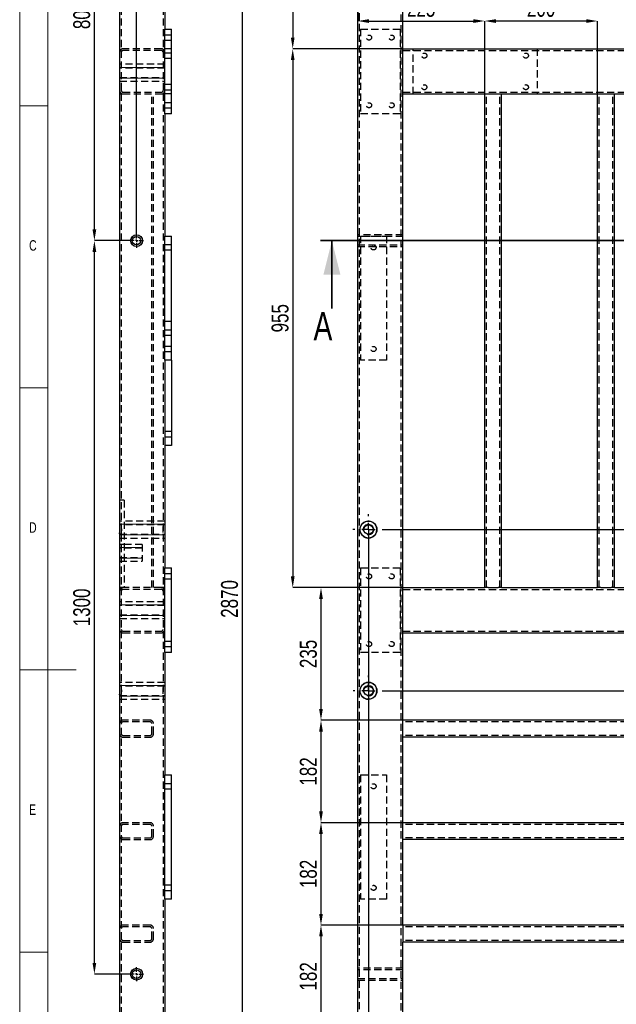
# Model space of a CAD drawing. Header units: millimetres. Extents: x 5 to 589, y 5 to 415.
# Tile 3 of 18: x 5 to 111, y 151 to 325. Entities that reach past the tile are written whole.
import ezdxf

# ---------------------------------------------------------------- set-up
doc = ezdxf.new("R2010")
doc.units = ezdxf.units.MM
doc.header["$PDSIZE"] = -1
doc.linetypes.add('CENTERX2', pattern=[20.32, 12.7, -2.54, 2.54, -2.54])
doc.linetypes.add('HIDDEN', pattern=[1.905, 1.27, -0.635])
for name, color, linetype in [('COTES', 1, 'Continuous'), ('NOTES', 6, 'Continuous'), ('TRAIT-FINS', 9, 'Continuous'), ('TRAIT-MIXTES', 3, 'CENTERX2'), ('TRAIT-TIRET', 2, 'HIDDEN')]:
    doc.layers.add(name, color=color, linetype=linetype)
doc.layers.add('TRAIT-FORT', color=4, linetype='Continuous', lineweight=25)
doc.styles.add('SLDTEXTSTYLE0', font='TXT', dxfattribs={"width": 0.75})
doc.dimstyles.new('SLDDIMSTYLE1', dxfattribs={"dimtxt": 3, "dimasz": 2, "dimexe": 0, "dimexo": 0.0625, "dimgap": 0.75, "dimtad": 0, "dimtih": 1, "dimtoh": 1, "dimdec": 0, "dimlfac": 10, "dimrnd": 1e-09, "dimzin": 12, "dimdsep": 46, "dimtxsty": 'SLDTEXTSTYLE0', "dimsah": 1, "dimcen": 0.09, "dimadec": 0, "dimazin": 3, "dimtfac": 1, "dimtdec": 0, "dimtofl": 0, "dimtmove": 0, "dimatfit": 3, "dimfxl": 1, "dimfrac": 2, "dimtolj": 1, "dimtzin": 12, "dimarcsym": 0})
doc.dimstyles.new('SLDDIMSTYLE2', dxfattribs={"dimtxt": 3, "dimasz": 2, "dimexe": 0, "dimexo": 0.0625, "dimgap": 0.75, "dimtad": 1, "dimdec": 0, "dimlfac": 10, "dimrnd": 1e-09, "dimzin": 12, "dimdsep": 46, "dimtxsty": 'SLDTEXTSTYLE0', "dimsah": 1, "dimcen": 0.09, "dimadec": 0, "dimazin": 3, "dimtfac": 1, "dimtdec": 0, "dimtofl": 0, "dimtmove": 0, "dimatfit": 3, "dimfxl": 1, "dimfrac": 2, "dimtolj": 1, "dimtzin": 12, "dimarcsym": 0})
doc.dimstyles.new('SLDDIMSTYLE3', dxfattribs={"dimtxt": 3, "dimasz": 2, "dimexe": 0, "dimexo": 0.0625, "dimgap": 0.75, "dimtad": 1, "dimdec": 0, "dimlfac": 10, "dimrnd": 1e-09, "dimzin": 12, "dimdsep": 46, "dimtxsty": 'SLDTEXTSTYLE0', "dimsah": 1, "dimcen": 0.09, "dimadec": 0, "dimazin": 3, "dimtfac": 1, "dimtdec": 0, "dimtmove": 0, "dimatfit": 0, "dimfxl": 1, "dimfrac": 2, "dimtolj": 1, "dimtzin": 12, "dimarcsym": 0})

# ---------------------------------------------------------------- blocks, each defined once
blk = doc.blocks.new('_D_2')
at = {"layer": 'COTES', "color": 0, "lineweight": -2, "transparency": 16777216}
for p, q in [((69.63, 234.88), (189.01, 234.88)), ((189.01, 234.88), (193.01, 234.84)), ((193.01, 234.84), (197.01, 234.84))]:
    blk.add_line(p, q, dxfattribs=at)
at = {"layer": 'Defpoints', "color": 0, "transparency": 16777216}
for p in [(187.41, 366.09), (69.57, 234.88), (197.01, 234.84)]:
    blk.add_point(p, dxfattribs=at)
at = {"layer": 'COTES', "color": 0, "transparency": 16777216, "insert": (201.13, 234.84), "char_height": 3, "attachment_point": 5, "style": 'SLDTEXTSTYLE0'}
blk.add_mtext('\\A1;1312', dxfattribs=at)
blk = doc.blocks.new('_D_5')
at = {"layer": 'COTES', "color": 0, "lineweight": -2, "transparency": 16777216}
blk.add_line((69.58, 206.31), (197.01, 206.31), dxfattribs=at)
at = {"layer": 'Defpoints', "color": 0, "transparency": 16777216}
for p in [(187.41, 366.09), (69.52, 206.31), (197.01, 206.31)]:
    blk.add_point(p, dxfattribs=at)
at = {"layer": 'COTES', "color": 0, "transparency": 16777216, "insert": (201.51, 206.31), "char_height": 3, "attachment_point": 5, "style": 'SLDTEXTSTYLE0'}
blk.add_mtext('\\A1;1598', dxfattribs=at)
blk = doc.blocks.new('_D_8')
at = {"layer": 'COTES', "color": 0, "lineweight": -2, "transparency": 16777216}
for p, q in [((66.82, 234.82), (66.82, 76.59)), ((66.82, 76.59), (76.23, 72.59)), ((76.23, 72.59), (76.23, 68.59))]:
    blk.add_line(p, q, dxfattribs=at)
at = {"layer": 'Defpoints', "color": 0, "transparency": 16777216}
for p in [(66.82, 234.88), (64.91, 79.09), (76.23, 68.59)]:
    blk.add_point(p, dxfattribs=at)
at = {"layer": 'COTES', "color": 0, "transparency": 16777216, "insert": (76.23, 66.34), "char_height": 3, "attachment_point": 5, "rotation": 90, "style": 'SLDTEXTSTYLE0'}
blk.add_mtext('\\A1;19', dxfattribs=at)
blk = doc.blocks.new('_D_9')
at = {"layer": 'COTES', "color": 0, "lineweight": -2, "transparency": 16777216}
blk.add_line((114.02, 312.83), (114.02, 68.59), dxfattribs=at)
at = {"layer": 'Defpoints', "color": 0, "transparency": 16777216}
for p in [(114.02, 312.9), (64.91, 79.09), (114.02, 68.59)]:
    blk.add_point(p, dxfattribs=at)
at = {"layer": 'COTES', "color": 0, "transparency": 16777216, "insert": (114.02, 65.22), "char_height": 3, "attachment_point": 5, "rotation": 90, "style": 'SLDTEXTSTYLE0'}
blk.add_mtext('\\A1;491', dxfattribs=at)
blk = doc.blocks.new('_D_10')
at = {"layer": 'COTES', "color": 0, "lineweight": -2, "transparency": 16777216}
blk.add_line((142.69, 315.78), (142.69, 68.59), dxfattribs=at)
at = {"layer": 'Defpoints', "color": 0, "transparency": 16777216}
for p in [(142.69, 315.85), (64.91, 79.09), (142.69, 68.59)]:
    blk.add_point(p, dxfattribs=at)
at = {"layer": 'COTES', "color": 0, "transparency": 16777216, "insert": (142.69, 64.84), "char_height": 3, "attachment_point": 5, "rotation": 90, "style": 'SLDTEXTSTYLE0'}
blk.add_mtext('\\A1;778', dxfattribs=at)
blk = doc.blocks.new('_D_14')
at = {"layer": 'COTES', "color": 0, "lineweight": -2, "transparency": 16777216}
for p, q in [((64.84, 366.09), (53.39, 366.09)), ((53.39, 364.09), (53.39, 322.09)), ((72.84, 320.09), (53.39, 320.09))]:
    blk.add_line(p, q, dxfattribs=at)
at = {"layer": 'COTES', "color": 0, "transparency": 16777216}
for points in [[(53.06, 364.09), (53.72, 364.09), (53.39, 366.09)], [(53.06, 322.09), (53.72, 322.09), (53.39, 320.09)]]:
    blk.add_solid(points, dxfattribs=at)
at = {"layer": 'Defpoints', "color": 0, "transparency": 16777216}
for p in [(64.91, 366.09), (53.39, 320.09), (72.91, 320.09)]:
    blk.add_point(p, dxfattribs=at)
at = {"layer": 'COTES', "color": 0, "transparency": 16777216, "insert": (49.64, 343.09), "char_height": 3, "attachment_point": 2, "rotation": 90, "style": 'SLDTEXTSTYLE0'}
blk.add_mtext('\\A1;460', dxfattribs=at)
blk = doc.blocks.new('_D_16')
at = {"layer": 'COTES', "color": 0, "lineweight": -2, "transparency": 16777216}
for p, q in [((72.84, 320.09), (53.39, 320.09)), ((53.39, 318.09), (53.39, 226.59)), ((72.84, 224.59), (53.39, 224.59))]:
    blk.add_line(p, q, dxfattribs=at)
at = {"layer": 'COTES', "color": 0, "transparency": 16777216}
for points in [[(53.06, 318.09), (53.72, 318.09), (53.39, 320.09)], [(53.06, 226.59), (53.72, 226.59), (53.39, 224.59)]]:
    blk.add_solid(points, dxfattribs=at)
at = {"layer": 'Defpoints', "color": 0, "transparency": 16777216}
for p in [(72.91, 320.09), (53.39, 224.59), (72.91, 224.59)]:
    blk.add_point(p, dxfattribs=at)
at = {"layer": 'COTES', "color": 0, "transparency": 16777216, "insert": (49.64, 272.34), "char_height": 3, "attachment_point": 2, "rotation": 90, "style": 'SLDTEXTSTYLE0'}
blk.add_mtext('\\A1;955', dxfattribs=at)
blk = doc.blocks.new('_D_17')
at = {"layer": 'COTES', "color": 0, "lineweight": -2, "transparency": 16777216}
for p, q in [((72.84, 224.59), (58.4, 224.59)), ((58.4, 222.59), (58.4, 203.09)), ((72.84, 201.09), (58.4, 201.09))]:
    blk.add_line(p, q, dxfattribs=at)
at = {"layer": 'COTES', "color": 0, "transparency": 16777216}
for points in [[(58.07, 222.59), (58.73, 222.59), (58.4, 224.59)], [(58.07, 203.09), (58.73, 203.09), (58.4, 201.09)]]:
    blk.add_solid(points, dxfattribs=at)
at = {"layer": 'Defpoints', "color": 0, "transparency": 16777216}
for p in [(72.91, 224.59), (58.4, 201.09), (72.91, 201.09)]:
    blk.add_point(p, dxfattribs=at)
at = {"layer": 'COTES', "color": 0, "transparency": 16777216, "insert": (54.65, 212.84), "char_height": 3, "attachment_point": 2, "rotation": 90, "style": 'SLDTEXTSTYLE0'}
blk.add_mtext('\\A1;235', dxfattribs=at)
blk = doc.blocks.new('_D_18')
at = {"layer": 'COTES', "color": 0, "lineweight": -2, "transparency": 16777216}
for p, q in [((72.84, 201.09), (58.4, 201.09)), ((58.4, 199.09), (58.4, 184.93)), ((72.84, 182.93), (58.4, 182.93))]:
    blk.add_line(p, q, dxfattribs=at)
at = {"layer": 'COTES', "color": 0, "transparency": 16777216}
for points in [[(58.07, 199.09), (58.73, 199.09), (58.4, 201.09)], [(58.07, 184.93), (58.73, 184.93), (58.4, 182.93)]]:
    blk.add_solid(points, dxfattribs=at)
at = {"layer": 'Defpoints', "color": 0, "transparency": 16777216}
for p in [(72.91, 201.09), (58.4, 182.93), (72.91, 182.93)]:
    blk.add_point(p, dxfattribs=at)
at = {"layer": 'COTES', "color": 0, "transparency": 16777216, "insert": (54.65, 192.01), "char_height": 3, "attachment_point": 2, "rotation": 90, "style": 'SLDTEXTSTYLE0'}
blk.add_mtext('\\A1;182', dxfattribs=at)
blk = doc.blocks.new('_D_19')
at = {"layer": 'COTES', "color": 0, "lineweight": -2, "transparency": 16777216}
for p, q in [((72.84, 182.93), (58.4, 182.93)), ((58.4, 180.93), (58.4, 166.77)), ((72.84, 164.77), (58.4, 164.77))]:
    blk.add_line(p, q, dxfattribs=at)
at = {"layer": 'COTES', "color": 0, "transparency": 16777216}
for points in [[(58.07, 180.93), (58.73, 180.93), (58.4, 182.93)], [(58.07, 166.77), (58.73, 166.77), (58.4, 164.77)]]:
    blk.add_solid(points, dxfattribs=at)
at = {"layer": 'Defpoints', "color": 0, "transparency": 16777216}
for p in [(72.91, 182.93), (58.4, 164.77), (72.91, 164.77)]:
    blk.add_point(p, dxfattribs=at)
at = {"layer": 'COTES', "color": 0, "transparency": 16777216, "insert": (54.65, 173.85), "char_height": 3, "attachment_point": 2, "rotation": 90, "style": 'SLDTEXTSTYLE0'}
blk.add_mtext('\\A1;182', dxfattribs=at)
blk = doc.blocks.new('_D_20')
at = {"layer": 'COTES', "color": 0, "lineweight": -2, "transparency": 16777216}
for p, q in [((72.84, 164.77), (58.4, 164.77)), ((58.4, 162.77), (58.4, 148.61)), ((72.84, 146.61), (58.4, 146.61))]:
    blk.add_line(p, q, dxfattribs=at)
at = {"layer": 'COTES', "color": 0, "transparency": 16777216}
for points in [[(58.07, 162.77), (58.73, 162.77), (58.4, 164.77)], [(58.07, 148.61), (58.73, 148.61), (58.4, 146.61)]]:
    blk.add_solid(points, dxfattribs=at)
at = {"layer": 'Defpoints', "color": 0, "transparency": 16777216}
for p in [(72.91, 164.77), (58.4, 146.61), (72.91, 146.61)]:
    blk.add_point(p, dxfattribs=at)
at = {"layer": 'COTES', "color": 0, "transparency": 16777216, "insert": (54.65, 155.69), "char_height": 3, "attachment_point": 2, "rotation": 90, "style": 'SLDTEXTSTYLE0'}
blk.add_mtext('\\A1;182', dxfattribs=at)
blk = doc.blocks.new('_D_23')
at = {"layer": 'COTES', "color": 0, "lineweight": -2, "transparency": 16777216}
for p, q in [((64.84, 366.09), (44.43, 366.09)), ((44.43, 364.09), (44.43, 81.09)), ((64.84, 79.09), (44.43, 79.09))]:
    blk.add_line(p, q, dxfattribs=at)
at = {"layer": 'COTES', "color": 0, "transparency": 16777216}
for points in [[(44.1, 364.09), (44.77, 364.09), (44.43, 366.09)], [(44.1, 81.09), (44.77, 81.09), (44.43, 79.09)]]:
    blk.add_solid(points, dxfattribs=at)
at = {"layer": 'Defpoints', "color": 0, "transparency": 16777216}
for p in [(64.91, 366.09), (44.43, 79.09), (64.91, 79.09)]:
    blk.add_point(p, dxfattribs=at)
at = {"layer": 'COTES', "color": 0, "transparency": 16777216, "insert": (40.68, 222.59), "char_height": 3, "attachment_point": 2, "rotation": 90, "style": 'SLDTEXTSTYLE0'}
blk.add_mtext('\\A1;2870', dxfattribs=at)
blk = doc.blocks.new('_D_26')
at = {"layer": 'COTES', "color": 0, "lineweight": -2, "transparency": 16777216}
for p, q in [((64.91, 366.03), (64.91, 325.02)), ((66.91, 325.02), (85.41, 325.02)), ((87.41, 312.16), (87.41, 325.02))]:
    blk.add_line(p, q, dxfattribs=at)
at = {"layer": 'COTES', "color": 0, "transparency": 16777216}
for points in [[(66.91, 325.35), (66.91, 324.68), (64.91, 325.02)], [(85.41, 325.35), (85.41, 324.68), (87.41, 325.02)]]:
    blk.add_solid(points, dxfattribs=at)
at = {"layer": 'Defpoints', "color": 0, "transparency": 16777216}
for p in [(64.91, 366.09), (87.41, 325.02), (87.41, 312.09)]:
    blk.add_point(p, dxfattribs=at)
at = {"layer": 'COTES', "color": 0, "transparency": 16777216, "insert": (76.16, 328.77), "char_height": 3, "attachment_point": 2, "style": 'SLDTEXTSTYLE0'}
blk.add_mtext('\\A1;225', dxfattribs=at)
blk = doc.blocks.new('_D_27')
at = {"layer": 'COTES', "color": 0, "lineweight": -2, "transparency": 16777216}
for p, q in [((87.41, 312.16), (87.41, 325.02)), ((105.41, 325.02), (89.41, 325.02)), ((107.41, 312.16), (107.41, 325.02))]:
    blk.add_line(p, q, dxfattribs=at)
at = {"layer": 'COTES', "color": 0, "transparency": 16777216}
for points in [[(89.41, 325.35), (89.41, 324.68), (87.41, 325.02)], [(105.41, 325.35), (105.41, 324.68), (107.41, 325.02)]]:
    blk.add_solid(points, dxfattribs=at)
at = {"layer": 'Defpoints', "color": 0, "transparency": 16777216}
for p in [(87.41, 325.02), (87.41, 312.09), (107.41, 312.09)]:
    blk.add_point(p, dxfattribs=at)
at = {"layer": 'COTES', "color": 0, "transparency": 16777216, "insert": (97.41, 328.77), "char_height": 3, "attachment_point": 2, "style": 'SLDTEXTSTYLE0'}
blk.add_mtext('\\A1;200', dxfattribs=at)
blk = doc.blocks.new('_D_28')
at = {"layer": 'COTES', "color": 0, "lineweight": -2, "transparency": 16777216}
for p, q in [((64.91, 366.03), (64.91, 330.69)), ((119.91, 330.69), (66.91, 330.69)), ((121.91, 312.16), (121.91, 330.69))]:
    blk.add_line(p, q, dxfattribs=at)
at = {"layer": 'COTES', "color": 0, "transparency": 16777216}
for points in [[(66.91, 331.03), (66.91, 330.36), (64.91, 330.69)], [(119.91, 331.03), (119.91, 330.36), (121.91, 330.69)]]:
    blk.add_solid(points, dxfattribs=at)
at = {"layer": 'Defpoints', "color": 0, "transparency": 16777216}
for p in [(64.91, 366.09), (64.91, 330.69), (121.91, 312.09)]:
    blk.add_point(p, dxfattribs=at)
at = {"layer": 'COTES', "color": 0, "transparency": 16777216, "insert": (93.41, 334.44), "char_height": 3, "attachment_point": 2, "style": 'SLDTEXTSTYLE0'}
blk.add_mtext('\\A1;570', dxfattribs=at)
blk = doc.blocks.new('SW_CENTERMARKSYMBOL_0')
at = {"layer": 'TRAIT-MIXTES', "color": 0}
for p, q in [((0, 2.4), (0, 2.7)), ((-2.4, 0), (-2.7, 0)), ((0, 0), (-1.2, 0)), ((0, 0), (0, 1.2)), ((0, 0), (0, -1.2)), ((0, 0), (1.2, 0)), ((2.4, 0), (2.7, 0)), ((0, -2.4), (0, -2.7))]:
    blk.add_line(p, q, dxfattribs=at)
blk = doc.blocks.new('SW_CENTERMARKSYMBOL_1')
at = {"layer": 'TRAIT-MIXTES', "color": 0}
for p, q in [((0, 2.4), (0, 2.75)), ((-2.4, 0), (-2.75, 0)), ((0, 0), (-1.2, 0)), ((0, 0), (0, 1.2)), ((0, 0), (0, -1.2)), ((0, 0), (1.2, 0)), ((2.4, 0), (2.75, 0)), ((0, -2.4), (0, -2.75))]:
    blk.add_line(p, q, dxfattribs=at)
blk = doc.blocks.new('_D_74')
at = {"layer": 'COTES', "color": 0, "lineweight": -2, "transparency": 16777216}
for p, q in [((24.4, 286.09), (18.24, 286.09)), ((18.24, 158.09), (18.24, 284.09)), ((24.4, 156.09), (18.24, 156.09))]:
    blk.add_line(p, q, dxfattribs=at)
at = {"layer": 'COTES', "color": 0, "transparency": 16777216}
for points in [[(17.91, 284.09), (18.57, 284.09), (18.24, 286.09)], [(17.91, 158.09), (18.57, 158.09), (18.24, 156.09)]]:
    blk.add_solid(points, dxfattribs=at)
at = {"layer": 'Defpoints', "color": 0, "transparency": 16777216}
for p in [(18.24, 286.09), (24.46, 286.09), (24.46, 156.09)]:
    blk.add_point(p, dxfattribs=at)
at = {"layer": 'COTES', "color": 0, "transparency": 16777216, "insert": (14.49, 221.09), "char_height": 3, "attachment_point": 2, "rotation": 90, "style": 'SLDTEXTSTYLE0'}
blk.add_mtext('\\A1;1300', dxfattribs=at)
blk = doc.blocks.new('_D_75')
at = {"layer": 'COTES', "color": 0, "lineweight": -2, "transparency": 16777216}
for p, q in [((23.25, 366.09), (18.24, 366.09)), ((18.24, 288.09), (18.24, 364.09)), ((24.4, 286.09), (18.24, 286.09))]:
    blk.add_line(p, q, dxfattribs=at)
at = {"layer": 'COTES', "color": 0, "transparency": 16777216}
for points in [[(17.91, 364.09), (18.57, 364.09), (18.24, 366.09)], [(17.91, 288.09), (18.57, 288.09), (18.24, 286.09)]]:
    blk.add_solid(points, dxfattribs=at)
at = {"layer": 'Defpoints', "color": 0, "transparency": 16777216}
for p in [(18.24, 366.09), (23.31, 366.09), (24.46, 286.09)]:
    blk.add_point(p, dxfattribs=at)
at = {"layer": 'COTES', "color": 0, "transparency": 16777216, "insert": (14.49, 326.09), "char_height": 3, "attachment_point": 2, "rotation": 90, "style": 'SLDTEXTSTYLE0'}
blk.add_mtext('\\A1;800', dxfattribs=at)
blk = doc.blocks.new('_D_76')
at = {"layer": 'COTES', "color": 0, "lineweight": -2, "transparency": 16777216}
for p, q in [((20.71, 369.59), (18.71, 369.59)), ((22.71, 365.56), (22.71, 369.59)), ((22.71, 369.59), (25.71, 369.59)), ((25.71, 287.41), (25.71, 369.59)), ((27.71, 369.59), (34.59, 369.59))]:
    blk.add_line(p, q, dxfattribs=at)
at = {"layer": 'COTES', "color": 0, "transparency": 16777216}
for points in [[(20.71, 369.93), (20.71, 369.26), (22.71, 369.59)], [(27.71, 369.93), (27.71, 369.26), (25.71, 369.59)]]:
    blk.add_solid(points, dxfattribs=at)
at = {"layer": 'Defpoints', "color": 0, "transparency": 16777216}
for p in [(22.71, 369.59), (22.71, 365.49), (25.71, 287.34)]:
    blk.add_point(p, dxfattribs=at)
at = {"layer": 'COTES', "color": 0, "transparency": 16777216, "insert": (32.15, 373.34), "char_height": 3, "attachment_point": 2, "style": 'SLDTEXTSTYLE0'}
blk.add_mtext('\\A1;30', dxfattribs=at)
blk = doc.blocks.new('SW_CENTERMARKSYMBOL_30')
at = {"layer": 'TRAIT-MIXTES', "color": 0}
for p, q in [((-0.4, 0), (-1.25, 0)), ((0, 0), (-0.2, 0)), ((0, 0.4), (0, 1.25)), ((0, 0), (0, 0.2)), ((0, 0), (0, -0.2)), ((0, 0), (0.2, 0)), ((0.4, 0), (1.25, 0)), ((0, -0.4), (0, -1.25))]:
    blk.add_line(p, q, dxfattribs=at)
blk = doc.blocks.new('SW_CENTERMARKSYMBOL_31')
at = {"layer": 'TRAIT-MIXTES', "color": 0}
for p, q in [((-0.4, 0), (-1.25, 0)), ((0, 0), (-0.2, 0)), ((0, 0.4), (0, 1.25)), ((0, 0), (0, 0.2)), ((0, 0), (0, -0.2)), ((0, 0), (0.2, 0)), ((0.4, 0), (1.25, 0)), ((0, -0.4), (0, -1.25))]:
    blk.add_line(p, q, dxfattribs=at)

msp = doc.modelspace()

# ---------------------------------------------------------------- linework, layer by layer
at = {"lineweight": 18}
for p, q in [((5, 415), (5, 5)), ((10, 410), (10, 10)), ((5, 310), (10, 310)), ((10, 260), (5, 260)), ((5, 210), (15, 210)), ((10, 160), (5, 160))]:
    msp.add_line(p, q, dxfattribs=at)
at = {"lineweight": 35}
for p, q in [((193.73, 286.09), (58.33, 286.09)), ((60.33, 274.09), (60.33, 286.09))]:
    msp.add_line(p, q, dxfattribs=at)
msp.add_solid([(60.33, 286.09), (58.83, 280.09), (61.83, 280.09)], dxfattribs=at)
at = {"layer": 'TRAIT-FINS', "lineweight": 18}
for p, q in [((22.71, 316.8), (30.71, 316.8)), ((22.71, 316.8), (30.71, 316.8)), ((22.71, 316.8), (30.71, 316.8)), ((22.71, 314.89), (30.71, 314.89)), ((22.71, 314.89), (30.71, 314.89)), ((22.71, 314.89), (30.71, 314.89)), ((22.71, 235.84), (30.71, 235.84)), ((22.71, 233.93), (30.71, 233.93)), ((22.71, 231.71), (26.71, 231.71)), ((22.71, 229.81), (26.71, 229.81)), ((22.71, 221.55), (30.71, 221.55)), ((22.71, 221.55), (30.71, 221.55)), ((22.71, 219.64), (30.71, 219.64)), ((22.71, 219.64), (30.71, 219.64)), ((22.71, 207.26), (30.71, 207.26)), ((22.71, 205.36), (30.71, 205.36))]:
    msp.add_line(p, q, dxfattribs=at)
for centre in [(66.82, 234.88), (66.82, 206.31)]:
    msp.add_arc(centre, 0.952, 255, 195, dxfattribs=at)
at = {"layer": 'TRAIT-FORT', "lineweight": 25}
for p, q in [((22.71, 365.49), (22.71, 79.69)), ((64.91, 79.09), (64.91, 366.09)), ((30.71, 354.59), (30.71, 323.59)), ((72.91, 320.09), (72.91, 335.59)), ((30.71, 323.59), (31.91, 323.59)), ((30.71, 308.59), (30.71, 323.59)), ((31.91, 308.59), (31.91, 323.59)), ((72.91, 319.49), (72.91, 320.09)), ((72.91, 320.09), (179.41, 320.09)), ((72.91, 312.69), (72.91, 319.49)), ((72.91, 312.09), (72.91, 312.69)), ((72.91, 312.09), (87.41, 312.09)), ((72.91, 224.59), (72.91, 312.09)), ((87.41, 224.59), (87.41, 312.09)), ((87.41, 312.09), (88.01, 312.09)), ((88.01, 312.09), (89.81, 312.09)), ((89.81, 312.09), (90.41, 312.09)), ((90.41, 224.59), (90.41, 312.09)), ((90.41, 312.09), (107.41, 312.09)), ((107.41, 224.59), (107.41, 312.09)), ((107.41, 312.09), (108.01, 312.09)), ((108.01, 312.09), (109.81, 312.09)), ((109.81, 312.09), (110.41, 312.09)), ((110.41, 224.59), (110.41, 312.09)), ((110.41, 312.09), (121.91, 312.09)), ((31.91, 308.59), (30.71, 308.59)), ((30.71, 308.59), (30.71, 286.89)), ((30.71, 286.89), (31.91, 286.89)), ((30.71, 264.89), (30.71, 286.89)), ((31.91, 264.89), (31.91, 286.89)), ((31.91, 264.89), (30.71, 264.89)), ((30.71, 264.89), (30.71, 228.09)), ((31.91, 264.89), (31.91, 249.79)), ((31.91, 249.79), (30.71, 249.79)), ((30.71, 213.09), (30.71, 228.09)), ((30.71, 228.09), (31.91, 228.09)), ((31.91, 213.09), (31.91, 228.09)), ((72.91, 223.99), (72.91, 224.59)), ((72.91, 224.59), (87.41, 224.59)), ((72.91, 217.19), (72.91, 223.99)), ((88.01, 224.59), (87.41, 224.59)), ((88.01, 224.59), (89.81, 224.59)), ((90.41, 224.59), (89.81, 224.59)), ((90.41, 224.59), (107.41, 224.59)), ((108.01, 224.59), (107.41, 224.59)), ((108.01, 224.59), (109.81, 224.59)), ((110.41, 224.59), (109.81, 224.59)), ((110.41, 224.59), (121.91, 224.59)), ((72.91, 216.59), (72.91, 217.19)), ((72.91, 216.59), (179.41, 216.59)), ((72.91, 201.09), (72.91, 216.59)), ((31.91, 213.09), (30.71, 213.09)), ((30.71, 213.09), (30.71, 191.39)), ((179.41, 201.09), (72.91, 201.09)), ((72.91, 200.49), (72.91, 201.09)), ((72.91, 198.69), (72.91, 200.49)), ((72.91, 198.09), (72.91, 198.69)), ((179.41, 198.09), (72.91, 198.09)), ((72.91, 182.93), (72.91, 198.09)), ((30.71, 191.39), (31.91, 191.39)), ((30.71, 169.39), (30.71, 191.39)), ((31.91, 169.39), (31.91, 191.39)), ((72.91, 182.33), (72.91, 182.93)), ((179.41, 182.93), (72.91, 182.93)), ((72.91, 180.53), (72.91, 182.33)), ((72.91, 179.93), (72.91, 180.53)), ((179.41, 179.93), (72.91, 179.93)), ((72.91, 164.77), (72.91, 179.93)), ((31.91, 169.39), (30.71, 169.39)), ((30.71, 169.39), (30.71, 134.29)), ((179.41, 164.77), (72.91, 164.77)), ((72.91, 164.77), (72.91, 164.17)), ((72.91, 164.17), (72.91, 162.37)), ((72.91, 162.37), (72.91, 161.77)), ((179.41, 161.77), (72.91, 161.77)), ((72.91, 146.61), (72.91, 161.77))]:
    msp.add_line(p, q, dxfattribs=at)
for centre, radius in [((25.71, 286.09), 1.05), ((25.71, 286.09), 0.75), ((66.82, 234.88), 1.5), ((66.82, 234.88), 0.833), ((66.82, 206.31), 1.5), ((66.82, 206.31), 0.833), ((25.71, 156.09), 1.05), ((25.71, 156.09), 0.75)]:
    msp.add_circle(centre, radius, dxfattribs=at)
for centre in [(66.82, 234.88), (66.82, 206.31)]:
    msp.add_arc(centre, 1.5, 209.0859, 150.9141, dxfattribs=at)
for points, knots in [([(65.51, 234.15), (65.47, 234.23), (65.4, 234.37), (65.34, 234.61), (65.31, 234.85), (65.33, 235.1), (65.38, 235.34), (65.45, 235.51), (65.5, 235.6), (65.51, 235.61)], [0, 0, 0, 0, 0.158579, 0.317043, 0.479821, 0.642757, 0.801915, 0.961385, 1, 1, 1, 1]), ([(65.51, 205.58), (65.47, 205.65), (65.4, 205.8), (65.34, 206.03), (65.31, 206.28), (65.33, 206.53), (65.38, 206.76), (65.45, 206.93), (65.5, 207.02), (65.51, 207.04)], [0, 0, 0, 0, 0.158349, 0.316811, 0.479835, 0.642519, 0.801918, 0.961385, 1, 1, 1, 1])]:
    msp.add_open_spline(points, degree=3, knots=knots, dxfattribs=at)
at = {"layer": 'TRAIT-TIRET'}
for p, q in [((23.01, 365.49), (23.01, 79.69)), ((30.41, 365.49), (30.41, 79.69)), ((65.21, 79.39), (65.21, 365.79)), ((72.61, 86.79), (72.61, 358.39)), ((65.41, 323.59), (72.41, 323.59)), ((65.41, 323.59), (65.41, 308.59)), ((72.41, 323.59), (72.41, 308.59)), ((31.91, 322.54), (30.71, 322.54)), ((30.71, 321.64), (31.91, 321.64)), ((30.11, 320.09), (23.31, 320.09)), ((30.11, 319.79), (23.31, 319.79)), ((31.91, 320.09), (30.71, 320.09)), ((72.91, 319.79), (179.41, 319.79)), ((74.71, 312.09), (74.71, 320.09)), ((96.71, 320.09), (96.71, 312.09)), ((31.91, 319.34), (30.71, 319.34)), ((30.71, 318.44), (31.91, 318.44)), ((30.71, 317.35), (22.71, 317.35)), ((23.01, 317.35), (22.71, 317.35)), ((30.71, 316.68), (22.71, 316.68)), ((30.71, 317.35), (30.41, 317.35)), ((22.71, 315.01), (30.71, 315.01)), ((22.71, 314.35), (30.71, 314.35)), ((22.71, 314.35), (23.01, 314.35)), ((30.41, 314.35), (30.71, 314.35)), ((23.31, 312.39), (30.11, 312.39)), ((31.91, 313.74), (30.71, 313.74)), ((30.71, 312.84), (31.91, 312.84)), ((72.91, 312.39), (179.41, 312.39)), ((22.71, 312.09), (23.31, 312.09)), ((23.31, 312.09), (30.11, 312.09)), ((28.41, 224.59), (28.41, 312.09)), ((28.71, 224.59), (28.71, 312.09)), ((30.11, 312.09), (30.71, 312.09)), ((31.91, 312.09), (30.71, 312.09)), ((87.71, 224.59), (87.71, 312.09)), ((90.11, 224.59), (90.11, 312.09)), ((107.71, 224.59), (107.71, 312.09)), ((110.11, 224.59), (110.11, 312.09)), ((31.91, 310.54), (30.71, 310.54)), ((30.71, 309.64), (31.91, 309.64)), ((72.41, 308.59), (65.41, 308.59)), ((64.91, 285.04), (64.91, 287.14)), ((72.91, 287.14), (64.91, 287.14)), ((65.21, 287.14), (64.91, 287.14)), ((72.91, 286.84), (64.91, 286.84)), ((65.41, 286.89), (70.01, 286.89)), ((65.41, 286.89), (65.41, 264.89)), ((70.01, 286.89), (70.01, 264.89)), ((72.91, 287.14), (72.61, 287.14)), ((31.91, 285.34), (30.71, 285.34)), ((64.91, 285.34), (72.91, 285.34)), ((64.91, 285.04), (72.91, 285.04)), ((64.91, 285.04), (65.21, 285.04)), ((72.61, 285.04), (72.91, 285.04)), ((30.71, 284.44), (31.91, 284.44)), ((31.91, 271.79), (30.71, 271.79)), ((31.91, 270.24), (30.71, 270.24)), ((30.71, 269.34), (31.91, 269.34)), ((31.91, 267.34), (30.71, 267.34)), ((30.71, 266.44), (31.91, 266.44)), ((70.01, 264.89), (65.41, 264.89)), ((31.91, 252.24), (30.71, 252.24)), ((30.71, 251.34), (31.91, 251.34)), ((23.51, 240.09), (22.71, 240.09)), ((23.51, 240.09), (23.51, 224.59)), ((30.71, 236.38), (22.71, 236.38)), ((23.01, 236.38), (22.71, 236.38)), ((30.71, 235.72), (22.71, 235.72)), ((30.71, 236.38), (30.41, 236.38)), ((22.71, 234.05), (30.71, 234.05)), ((22.71, 233.38), (30.71, 233.38)), ((22.71, 233.38), (23.01, 233.38)), ((26.71, 232.26), (22.71, 232.26)), ((23.51, 232.26), (22.71, 232.26)), ((26.71, 232.26), (26.71, 229.26)), ((30.41, 233.38), (30.71, 233.38)), ((26.71, 231.59), (22.71, 231.59)), ((22.71, 229.93), (26.71, 229.93)), ((22.71, 229.26), (26.71, 229.26)), ((22.71, 229.26), (23.51, 229.26)), ((31.91, 227.04), (30.71, 227.04)), ((65.41, 228.09), (72.41, 228.09)), ((65.41, 228.09), (65.41, 213.09)), ((72.41, 228.09), (72.41, 213.09)), ((30.71, 226.14), (31.91, 226.14)), ((23.51, 224.59), (22.71, 224.59)), ((30.11, 224.59), (23.31, 224.59)), ((30.11, 224.29), (23.31, 224.29)), ((30.71, 224.59), (30.11, 224.59)), ((72.91, 224.29), (179.41, 224.29)), ((30.71, 222.1), (22.71, 222.1)), ((23.01, 222.1), (22.71, 222.1)), ((30.71, 222.1), (30.41, 222.1)), ((30.71, 221.43), (22.71, 221.43)), ((22.71, 219.76), (30.71, 219.76)), ((22.71, 219.1), (30.71, 219.1)), ((22.71, 219.1), (23.01, 219.1)), ((30.41, 219.1), (30.71, 219.1)), ((23.31, 216.89), (30.11, 216.89)), ((23.31, 216.59), (30.11, 216.59)), ((72.91, 216.89), (179.41, 216.89)), ((31.91, 215.04), (30.71, 215.04)), ((30.71, 214.14), (31.91, 214.14)), ((72.41, 213.09), (65.41, 213.09)), ((30.71, 207.81), (22.71, 207.81)), ((23.01, 207.81), (22.71, 207.81)), ((30.71, 207.81), (30.41, 207.81)), ((30.71, 207.14), (22.71, 207.14)), ((22.71, 205.48), (30.71, 205.48)), ((22.71, 204.81), (30.71, 204.81)), ((22.71, 204.81), (23.01, 204.81)), ((30.41, 204.81), (30.71, 204.81)), ((28.11, 201.09), (23.31, 201.09)), ((28.11, 200.79), (23.31, 200.79)), ((179.41, 200.79), (72.91, 200.79)), ((28.41, 198.69), (28.41, 200.49)), ((28.71, 198.69), (28.71, 200.49)), ((23.31, 198.39), (28.11, 198.39)), ((23.31, 198.09), (28.11, 198.09)), ((179.41, 198.39), (72.91, 198.39)), ((65.41, 191.39), (70.01, 191.39)), ((65.41, 191.39), (65.41, 169.39)), ((70.01, 191.39), (70.01, 169.39)), ((31.91, 189.84), (30.71, 189.84)), ((30.71, 188.94), (31.91, 188.94)), ((28.11, 182.93), (23.31, 182.93)), ((28.11, 182.63), (23.31, 182.63)), ((28.41, 180.53), (28.41, 182.33)), ((28.71, 180.53), (28.71, 182.33)), ((179.41, 182.63), (72.91, 182.63)), ((23.31, 180.23), (28.11, 180.23)), ((23.31, 179.93), (28.11, 179.93)), ((179.41, 180.23), (72.91, 180.23)), ((31.91, 171.84), (30.71, 171.84)), ((30.71, 170.94), (31.91, 170.94)), ((70.01, 169.39), (65.41, 169.39)), ((28.11, 164.77), (23.31, 164.77)), ((28.11, 164.47), (23.31, 164.47)), ((28.41, 162.37), (28.41, 164.17)), ((28.71, 162.37), (28.71, 164.17)), ((179.41, 164.47), (72.91, 164.47)), ((23.31, 162.07), (28.11, 162.07)), ((23.31, 161.77), (28.11, 161.77)), ((179.41, 162.07), (72.91, 162.07)), ((64.91, 155.04), (64.91, 157.14)), ((72.91, 157.14), (64.91, 157.14)), ((65.21, 157.14), (64.91, 157.14)), ((72.91, 157.14), (72.61, 157.14)), ((72.91, 156.84), (64.91, 156.84)), ((64.91, 155.34), (72.91, 155.34)), ((64.91, 155.04), (72.91, 155.04)), ((64.91, 155.04), (65.21, 155.04)), ((72.61, 155.04), (72.91, 155.04))]:
    msp.add_line(p, q, dxfattribs=at)
for centre in [(66.91, 322.09), (70.91, 322.09), (76.71, 318.89), (94.71, 318.89), (76.71, 313.29), (94.71, 313.29), (66.91, 310.09), (70.91, 310.09), (67.71, 284.89), (67.71, 266.89), (66.91, 226.59), (70.91, 226.59), (66.91, 214.59), (70.91, 214.59), (67.71, 189.39), (67.71, 171.39)]:
    msp.add_circle(centre, 0.45, dxfattribs=at)
for centre, radius, start, end in [((23.31, 319.49), 0.6, 90, 180), ((23.31, 319.49), 0.3, 90, 180), ((30.11, 319.49), 0.6, 0, 90), ((30.11, 319.49), 0.3, 0, 90), ((23.31, 312.69), 0.6, 180, 270), ((23.31, 312.69), 0.3, 180, 270), ((30.11, 312.69), 0.6, 270, 0), ((30.11, 312.69), 0.3, 270, 0), ((23.31, 223.99), 0.6, 90, 180), ((23.31, 223.99), 0.3, 90, 180), ((30.11, 223.99), 0.6, 0, 90), ((30.11, 223.99), 0.3, 0, 90), ((23.31, 217.19), 0.6, 180, 270), ((23.31, 217.19), 0.3, 180, 270), ((30.11, 217.19), 0.3, 270, 0), ((30.11, 217.19), 0.6, 270, 0), ((23.31, 200.49), 0.6, 90, 180), ((23.31, 200.49), 0.3, 90, 180), ((28.11, 200.49), 0.6, 0, 90), ((28.11, 200.49), 0.3, 0, 90), ((23.31, 198.69), 0.6, 180, 270), ((23.31, 198.69), 0.3, 180, 270), ((28.11, 198.69), 0.6, 270, 0), ((28.11, 198.69), 0.3, 270, 0), ((23.31, 182.33), 0.6, 90, 180), ((23.31, 182.33), 0.3, 90, 180), ((28.11, 182.33), 0.6, 0, 90), ((28.11, 182.33), 0.3, 0, 90), ((23.31, 180.53), 0.6, 180, 270), ((23.31, 180.53), 0.3, 180, 270), ((28.11, 180.53), 0.3, 270, 0), ((28.11, 180.53), 0.6, 270, 0), ((23.31, 164.17), 0.6, 90, 180), ((23.31, 164.17), 0.3, 90, 180), ((28.11, 164.17), 0.6, 0, 90), ((28.11, 164.17), 0.3, 0, 90), ((23.31, 162.37), 0.6, 180, 270), ((23.31, 162.37), 0.3, 180, 270), ((28.11, 162.37), 0.6, 270, 0), ((28.11, 162.37), 0.3, 270, 0)]:
    msp.add_arc(centre, radius, start, end, dxfattribs=at)
for points, knots in [([(22.71, 234.15), (22.71, 234.21), (22.72, 234.27), (22.72, 234.38), (22.73, 234.44), (22.73, 234.57), (22.74, 234.63), (22.74, 234.76), (22.74, 234.82), (22.74, 234.95), (22.74, 235.01), (22.74, 235.1), (22.74, 235.14), (22.73, 235.2), (22.73, 235.23), (22.73, 235.32), (22.72, 235.38), (22.72, 235.5), (22.71, 235.56), (22.71, 235.61)], [0, 0, 0, 0, 0.125, 0.125, 0.25, 0.25, 0.375, 0.375, 0.5, 0.5, 0.625, 0.625, 0.6875, 0.6875, 0.75, 0.75, 0.875, 0.875, 1, 1, 1, 1]), ([(23.01, 234.15), (23.01, 234.21), (23.02, 234.27), (23.03, 234.38), (23.04, 234.44), (23.05, 234.54), (23.06, 234.57), (23.06, 234.63), (23.07, 234.66), (23.08, 234.76), (23.08, 234.82), (23.08, 234.91), (23.08, 234.95), (23.08, 235.01), (23.07, 235.04), (23.06, 235.14), (23.06, 235.2), (23.04, 235.32), (23.03, 235.38), (23.02, 235.5), (23.01, 235.56), (23.01, 235.61)], [0, 0, 0, 0, 0.125, 0.125, 0.25, 0.25, 0.3125, 0.3125, 0.375, 0.375, 0.5, 0.5, 0.5625, 0.5625, 0.625, 0.625, 0.75, 0.75, 0.875, 0.875, 1, 1, 1, 1]), ([(30.41, 235.61), (30.41, 235.56), (30.41, 235.5), (30.39, 235.38), (30.39, 235.32), (30.37, 235.23), (30.37, 235.2), (30.36, 235.14), (30.36, 235.11), (30.35, 235.01), (30.35, 234.95), (30.35, 234.85), (30.35, 234.82), (30.35, 234.76), (30.35, 234.73), (30.36, 234.63), (30.37, 234.57), (30.39, 234.45), (30.39, 234.39), (30.41, 234.27), (30.41, 234.21), (30.41, 234.15)], [0, 0, 0, 0, 0.125, 0.125, 0.25, 0.25, 0.3125, 0.3125, 0.375, 0.375, 0.5, 0.5, 0.5625, 0.5625, 0.625, 0.625, 0.75, 0.75, 0.875, 0.875, 1, 1, 1, 1]), ([(22.71, 205.58), (22.71, 205.64), (22.72, 205.69), (22.72, 205.81), (22.73, 205.87), (22.73, 205.99), (22.74, 206.06), (22.74, 206.18), (22.74, 206.25), (22.74, 206.37), (22.74, 206.44), (22.74, 206.53), (22.74, 206.56), (22.73, 206.62), (22.73, 206.66), (22.73, 206.75), (22.72, 206.81), (22.72, 206.92), (22.71, 206.98), (22.71, 207.04)], [0, 0, 0, 0, 0.125, 0.125, 0.25, 0.25, 0.375, 0.375, 0.5, 0.5, 0.625, 0.625, 0.6875, 0.6875, 0.75, 0.75, 0.875, 0.875, 1, 1, 1, 1]), ([(23.01, 205.58), (23.01, 205.64), (23.02, 205.69), (23.03, 205.81), (23.04, 205.87), (23.05, 205.96), (23.06, 205.99), (23.06, 206.06), (23.07, 206.09), (23.08, 206.18), (23.08, 206.24), (23.08, 206.34), (23.08, 206.37), (23.08, 206.43), (23.07, 206.47), (23.06, 206.56), (23.06, 206.62), (23.04, 206.75), (23.03, 206.81), (23.02, 206.92), (23.01, 206.98), (23.01, 207.04)], [0, 0, 0, 0, 0.125, 0.125, 0.25, 0.25, 0.3125, 0.3125, 0.375, 0.375, 0.5, 0.5, 0.5625, 0.5625, 0.625, 0.625, 0.75, 0.75, 0.875, 0.875, 1, 1, 1, 1]), ([(30.41, 207.04), (30.41, 206.98), (30.41, 206.92), (30.39, 206.81), (30.39, 206.75), (30.37, 206.66), (30.37, 206.62), (30.36, 206.56), (30.36, 206.53), (30.35, 206.44), (30.35, 206.37), (30.35, 206.28), (30.35, 206.25), (30.35, 206.18), (30.35, 206.15), (30.36, 206.06), (30.37, 205.99), (30.39, 205.87), (30.39, 205.81), (30.41, 205.69), (30.41, 205.64), (30.41, 205.58)], [0, 0, 0, 0, 0.125, 0.125, 0.25, 0.25, 0.3125, 0.3125, 0.375, 0.375, 0.5, 0.5, 0.5625, 0.5625, 0.625, 0.625, 0.75, 0.75, 0.875, 0.875, 1, 1, 1, 1])]:
    msp.add_open_spline(points, degree=3, knots=knots, dxfattribs=at)

# ---------------------------------------------------------------- block references
at = {"layer": 'TRAIT-MIXTES'}
for name, p in [('SW_CENTERMARKSYMBOL_31', (25.71, 286.09)), ('SW_CENTERMARKSYMBOL_1', (66.82, 234.88)), ('SW_CENTERMARKSYMBOL_0', (66.82, 206.31)), ('SW_CENTERMARKSYMBOL_30', (25.71, 156.09))]:
    msp.add_blockref(name, p, dxfattribs=at)

# ---------------------------------------------------------------- texts
at = {"insert": (57.07, 273.42), "char_height": 5, "attachment_point": 1, "style": 'SLDTEXTSTYLE0'}
msp.add_mtext('A', dxfattribs=at)
at = {"layer": 'NOTES', "char_height": 1.85, "attachment_point": 1, "style": 'SLDTEXTSTYLE0'}
for s, insert in [('C', (6.67, 286.17)), ('D', (6.67, 236.17)), ('E', (6.67, 186.17))]:
    msp.add_mtext(s, dxfattribs=dict(at, insert=insert))

# ---------------------------------------------------------------- dimensions: what is measured, and where the dimension line sits
at = {"layer": 'COTES'}
for base, p1, p2, dimstyle, picture, middle in [((22.71, 369.59), (25.71, 287.34), (22.71, 365.49), 'SLDDIMSTYLE3', '_D_76', (32.15, 369.59)), ((87.41, 325.02), (64.91, 366.09), (87.41, 312.09), 'SLDDIMSTYLE2', '_D_26', (76.16, 325.02)), ((64.91, 330.69), (121.91, 312.09), (64.91, 366.09), 'SLDDIMSTYLE2', '_D_28', (93.41, 330.69)), ((87.41, 325.02), (107.41, 312.09), (87.41, 312.09), 'SLDDIMSTYLE2', '_D_27', (97.41, 325.02))]:
    dim = msp.add_linear_dim(base=base, p1=p1, p2=p2, dimstyle=dimstyle, dxfattribs=at)
    dim.commit()
    dim.dimension.update_dxf_attribs({"geometry": picture, "text_midpoint": middle, "dimtype": 160})
for base, p1, p2, picture, middle in [((18.24, 366.09), (24.46, 286.09), (23.31, 366.09), '_D_75', (18.24, 326.09)), ((44.43, 79.09), (64.91, 366.09), (64.91, 79.09), '_D_23', (44.43, 222.59)), ((53.39, 320.09), (64.91, 366.09), (72.91, 320.09), '_D_14', (53.39, 343.09)), ((53.39, 224.59), (72.91, 320.09), (72.91, 224.59), '_D_16', (53.39, 272.34)), ((18.24, 286.09), (24.46, 156.09), (24.46, 286.09), '_D_74', (18.24, 221.09)), ((58.4, 201.09), (72.91, 224.59), (72.91, 201.09), '_D_17', (58.4, 212.84)), ((58.4, 182.93), (72.91, 201.09), (72.91, 182.93), '_D_18', (58.4, 192.01)), ((58.4, 164.77), (72.91, 182.93), (72.91, 164.77), '_D_19', (58.4, 173.85)), ((58.4, 146.61), (72.91, 164.77), (72.91, 146.61), '_D_20', (58.4, 155.69))]:
    dim = msp.add_linear_dim(base=base, p1=p1, p2=p2, angle=90, dimstyle='SLDDIMSTYLE2', dxfattribs=at)
    dim.commit()
    dim.dimension.update_dxf_attribs({"geometry": picture, "text_midpoint": middle, "dimtype": 160})
for feature_location, offset, dtype, origin, picture, middle in [((69.52, 206.31), (127.49, 0), 0, (187.41, 366.09), '_D_5', (201.51, 206.31)), ((69.57, 234.88), (127.44, -0.04), 0, (187.41, 366.09), '_D_2', (201.13, 234.84)), ((142.69, 315.85), (0, -247.25), 1, (64.91, 79.09), '_D_10', (142.69, 64.84)), ((114.02, 312.9), (0, -244.3), 1, (64.91, 79.09), '_D_9', (114.02, 65.22)), ((66.82, 234.88), (9.41, -166.29), 1, (64.91, 79.09), '_D_8', (76.23, 66.34))]:
    dim = msp.add_ordinate_dim(feature_location=feature_location, offset=offset, dtype=dtype, origin=origin, dimstyle='SLDDIMSTYLE1', dxfattribs=at)
    dim.commit()
    dim.dimension.update_dxf_attribs({"geometry": picture, "text_midpoint": middle})

doc.saveas('drawing.dxf')
